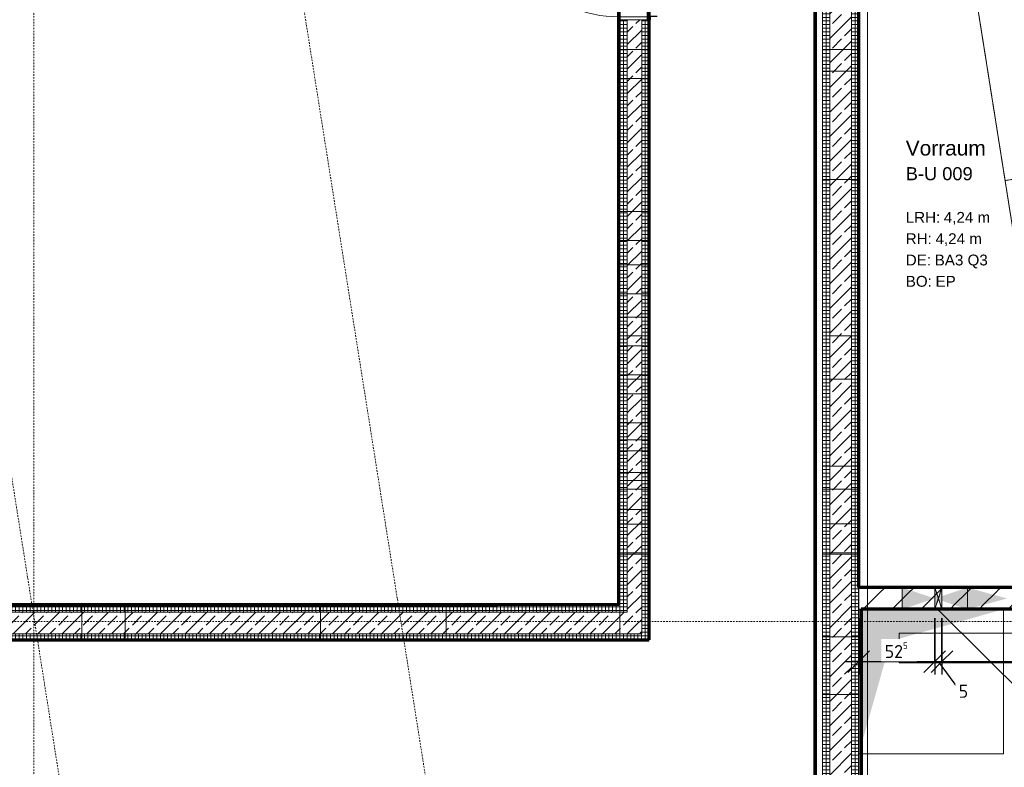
# Model space of a CAD drawing. Header units: millimetres. Extents: x 1523 to 73204, y -91281 to 10268.
# Tile 61 of 120: x 42878 to 49681, y -62458 to -57291. Entities that reach past the tile are written whole.
import ezdxf

# ---------------------------------------------------------------- set-up
doc = ezdxf.new("R2010")
doc.units = ezdxf.units.MM
for name, pattern in [('CAx_nichtHalbton', [20001.0584, 10000, -0.5292, 10000, -0.5292]), ('IMPORT-STRICHPUNKT _7_', [20, 10, -5, 0, -5]), ('IMPORT-VERDECKT _8_', [7.5, 5, -2.5]), ('Verdeckt 2x', [3.572, 2.3813, -1.1907])]:
    doc.linetypes.add(name, pattern=pattern)
for name, color, linetype, lineweight, true_color in [('30 A--Träger _ Dachkonstruktion', 7, 'IMPORT-VERDECKT _8_', 13, 0x656565), ('90 A--Achsraster _1_50_', 7, 'IMPORT-STRICHPUNKT _7_', 13, 0x656565), ('AD', 1, 'Continuous', 13, 0xff0000), ('Neubau_10 A--Wand innen _ Ausbau', 7, 'Continuous', 13, 0x656565), ('Neubau_10 A--Wand innen _tragend_', 7, 'Continuous', 13, 0x656565), ('Neubau_20 A--Bodenplatte', 7, 'Continuous', 13, 0x656565), ('Neubau_20 A--Gründungsbelag', 7, 'Continuous', 13, 0x656565), ('Neubau_30 A--Träger _ Dachkonstruktion', 7, 'IMPORT-VERDECKT _8_', 13, 0x656565), ('Neubau_80 A--Raum', 7, 'Continuous', 13, 0x656565), ('Sockelbeschichtung Sprühnebel', 7, 'Continuous', 13, 0x656565), ('Xref_706_5_--_ÜP_-1_000_16_Übersichtsplan UG_IFC 2025_01_13_dwg', 7, 'Continuous', 13, 0x767676), ('XX', 7, 'Continuous', 18, 0x804040)]:
    doc.layers.add(name, color=color, linetype=linetype, lineweight=lineweight, true_color=true_color)
for name, color, linetype, lineweight in [('AD_Detail', 7, 'Continuous', 13), ('Ax-50_BM-Bem', 7, 'Continuous', 9), ('Ax_BM-Bem', 7, 'Continuous', 9), ('GB_HLS-OBJ', 7, 'Continuous', 18), ('M-EQPM-___-IDEN', 7, 'Continuous', 9)]:
    doc.layers.add(name, color=color, linetype=linetype, lineweight=lineweight)
doc.styles.add('Arial', font='arial.ttf', dxfattribs={"height": 75})
doc.styles.add('Arial_B_1', font='txt', dxfattribs={"height": 103.174603})
doc.styles.add('Arial_B_2', font='txt', dxfattribs={"height": 90.277778})
doc.styles.add('ISOCPEUR_3', font='isocpeur.ttf', dxfattribs={"height": 90})
doc.dimstyles.new('KI_1_8_mm_Isocpeur__cm_m__Aufrundung_auf_5_mm_ELT_Gesamtbemaßung', dxfattribs={"dimscale": 304.8, "dimtxt": 89.638306, "dimasz": 0.492126, "dimexe": 0.295276, "dimexo": 0.0625, "dimgap": 0.049213, "dimtad": 1, "dimdec": 1, "dimlfac": 0.1, "dimrnd": 0.5, "dimdsep": 46, "dimtxsty": 'ISOCPEUR_3', "dimblk1": 'OBLIQUE', "dimblk2": 'OBLIQUE', "dimsah": 1, "dimcen": 0.09, "dimdle": 0.295276, "dimadec": 0, "dimazin": 0, "dimtfac": 1, "dimtdec": 4, "dimtix": 1, "dimtmove": 0, "dimatfit": 3, "dimfxl": 0.984252, "dimfxlon": 1, "dimtvp": 1, "dimtfill": 1, "dimtolj": 1, "dimtzin": 0, "dimlwd": 25, "dimlwe": 25, "dimarcsym": 2})
doc.dimstyles.new('KI_1_8_mm_Isocpeur__cm_m__Aufrundung_auf_5_mm_ELT_Gesamtbemaßung_1', dxfattribs={"dimscale": 304.8, "dimtxt": 89.638306, "dimasz": 0.492126, "dimexe": 0.295276, "dimexo": 0.0625, "dimgap": 0.049213, "dimtad": 1, "dimlfac": 0.001, "dimrnd": 0.005, "dimzin": 0, "dimdsep": 46, "dimtxsty": 'ISOCPEUR_3', "dimblk1": 'OBLIQUE', "dimblk2": 'OBLIQUE', "dimsah": 1, "dimcen": 0.09, "dimdle": 0.295276, "dimadec": 0, "dimazin": 0, "dimtfac": 1, "dimtdec": 4, "dimtix": 1, "dimtmove": 0, "dimatfit": 3, "dimfxl": 0.984252, "dimfxlon": 1, "dimtvp": 1, "dimtfill": 1, "dimtolj": 1, "dimtzin": 0, "dimlwd": 25, "dimlwe": 25, "dimarcsym": 2})
doc.dimstyles.new('KI_1_8_mm_Isocpeur__cm_m__Aufrundung_auf_5_mm_ELT_Gesamtbemaßung_2', dxfattribs={"dimscale": 304.8, "dimtxt": 89.638306, "dimasz": 0.492126, "dimexe": 0.295276, "dimexo": 0.0625, "dimgap": 0.049213, "dimtad": 1, "dimdec": 1, "dimlfac": 0.1, "dimrnd": 0.5, "dimdsep": 46, "dimtxsty": 'ISOCPEUR_3', "dimblk1": 'OBLIQUE', "dimblk2": 'OBLIQUE', "dimsah": 1, "dimcen": 0.09, "dimdle": 0.295276, "dimadec": 0, "dimazin": 0, "dimtfac": 1, "dimtdec": 4, "dimtix": 1, "dimtmove": 1, "dimatfit": 3, "dimfxl": 0.984252, "dimfxlon": 1, "dimtvp": 1, "dimtfill": 1, "dimtolj": 1, "dimtzin": 0, "dimlwd": 25, "dimlwe": 25, "dimarcsym": 2})
pattern_1 = [(176.336, (0, 0), (1.597632, 24.948899), []), (266.336, (0, 0), (-24.948899, 1.597632), [])]
pattern_2 = [(131.336, (0, 0), (90.10192, 79.25683), []), (131.336, (-45.05, -39.63), (90.10192, 79.25683), [90, -30])]
pattern_3 = [(266.336, (0, 0), (-24.948899, 1.597632), []), (356.336, (0, 0), (1.597632, 24.948899), [])]
pattern_4 = [(356.336, (0, 0), (1.597632, 24.948899), []), (86.336, (0, 0), (-24.948899, 1.597632), [])]

# ---------------------------------------------------------------- blocks, each defined once
blk = doc.blocks.new('SuD_WD_TB Allgemein - SuD_WD_TB Allgemein-37078967-SuD_-1UG gesamt Plot  - Blatt 7')
at = {"layer": 'AD', "lineweight": 18, "true_color": 0x008040}
blk.add_hatch(color=116, dxfattribs=at).paths.add_polyline_path([(-150, -25), (0, -25), (-75, 0)])
at = {"layer": 'AD_Detail', "lineweight": 18, "true_color": 0x008040}
blk.add_hatch(color=116, dxfattribs=at).paths.add_polyline_path([(-150, 25), (-75, 0), (0, 25)])
at = {"layer": 'AD', "color": 7}
for p, q in [((-150, -25), (0, 25)), ((-150, 25), (0, -25)), ((-150, -25), (-150, 25)), ((-150, 25), (0, 25)), ((0, 25), (0, -25)), ((0, -25), (-150, -25))]:
    blk.add_line(p, q, dxfattribs=at)
at = {"layer": 'AD_Detail'}
for p, q in [((0, 25), (-150, 25)), ((-150, 25), (-75, 0)), ((-75, 0), (0, 25)), ((-75, 0), (-150, -25)), ((-150, -25), (0, -25)), ((0, -25), (-75, 0))]:
    blk.add_line(p, q, dxfattribs=at)
blk = doc.blocks.new('Xref_706_5_--_ÜP_-1_000_11_Übersichtsplan UG_IFC 2024_09_30_dwg__X265-41959835-SuD_-1UG gesamt Plot  - Blatt 7')
at = {"layer": 'Neubau_10 A--Wand innen _ Ausbau', "color": 9, "true_color": 0xcbcbcb}
for p, q in [((52584.7, -81286.5), (52573.6, -81272.7)), ((52562.6, -81485.3), (52551.6, -81471.5)), ((52540.6, -81684.1), (52529.5, -81670.3)), ((52518.5, -81882.8), (52507.5, -81869)), ((52496.4, -82081.6), (52485.4, -82067.8)), ((52474.4, -82280.4), (52463.3, -82266.6)), ((52452.3, -82479.2), (52441.3, -82465.4)), ((52430.3, -82678), (52419.2, -82664.2)), ((52408.2, -82876.7), (52397.2, -82862.9)), ((52386.2, -83075.5), (52375.1, -83061.7)), ((52364.1, -83274.3), (52353.1, -83260.5)), ((52342, -83473.1), (52331, -83459.3)), ((52320, -83671.9), (52308.9, -83658.1)), ((52297.9, -83870.6), (52286.9, -83856.8)), ((52275.9, -84069.4), (52264.8, -84055.6))]:
    blk.add_line(p, q, dxfattribs=at)
blk = doc.blocks.new('Xref_706_5_--_ÜP_-1_000_11_Übersichtsplan UG_IFC 2024_09_30_dwg__X266-41959836-SuD_-1UG gesamt Plot  - Blatt 7')
at = {"layer": 'Neubau_10 A--Wand innen _ Ausbau', "color": 9, "true_color": 0xcbcbcb}
for p, q in [((52617.8, -81101.5), (52606.8, -81087.8)), ((52573.7, -81499.1), (52562.6, -81485.3)), ((52551.6, -81697.9), (52540.6, -81684.1)), ((52529.5, -81896.6), (52518.5, -81882.8)), ((52507.5, -82095.4), (52496.4, -82081.6)), ((52463.4, -82493), (52452.3, -82479.2)), ((52441.3, -82691.8), (52430.3, -82678)), ((52419.3, -82890.5), (52408.2, -82876.7)), ((52397.2, -83089.3), (52386.2, -83075.5)), ((52353.1, -83486.9), (52342, -83473.1)), ((52331, -83685.7), (52320, -83671.9)), ((52309, -83884.4), (52297.9, -83870.6)), ((52286.9, -84083.2), (52275.9, -84069.4))]:
    blk.add_line(p, q, dxfattribs=at)
at = {"layer": 'Neubau_10 A--Wand innen _ Ausbau', "color": 9, "true_color": 0xcbcbcb, "flags": 128}
for points in [[(52595.7, -81300.3), (52592.4, -81296.2), (52584.7, -81286.5)], [(52485.4, -82294.2), (52482.1, -82290.1), (52474.4, -82280.4)], [(52375.1, -83288.1), (52371.8, -83284), (52364.1, -83274.3)]]:
    blk.add_lwpolyline(points, dxfattribs=at)
blk = doc.blocks.new('Xref_706_5_--_ÜP_-1_000_11_Übersichtsplan UG_IFC 2024_09_30_dwg__X267-41959837-SuD_-1UG gesamt Plot  - Blatt 7')
at = {"layer": 'Neubau_10 A--Wand innen _ Ausbau', "color": 9, "true_color": 0xcbcbcb}
for p, q in [((52750.3, -81040.8), (52739.2, -81027)), ((52728.2, -81239.5), (52717.2, -81225.7)), ((52706.2, -81438.3), (52695.1, -81424.5)), ((52684.1, -81637.1), (52673.1, -81623.3)), ((52662.1, -81835.9), (52651, -81822.1)), ((52640, -82034.7), (52629, -82020.9)), ((52617.9, -82233.4), (52606.9, -82219.6)), ((52595.9, -82432.2), (52584.8, -82418.4)), ((52573.8, -82631), (52562.8, -82617.2)), ((52551.8, -82829.8), (52540.7, -82816)), ((52529.7, -83028.6), (52518.7, -83014.8)), ((52507.7, -83227.3), (52496.6, -83213.5)), ((52485.6, -83426.1), (52474.5, -83412.3)), ((52463.5, -83624.9), (52452.5, -83611.1)), ((52441.5, -83823.7), (52430.4, -83809.9)), ((52419.4, -84022.5), (52408.4, -84008.7)), ((52397.4, -84221.2), (52386.3, -84207.4))]:
    blk.add_line(p, q, dxfattribs=at)
blk = doc.blocks.new('Xref_706_5_--_ÜP_-1_000_11_Übersichtsplan UG_IFC 2024_09_30_dwg__X268-41959838-SuD_-1UG gesamt Plot  - Blatt 7')
at = {"layer": 'Neubau_10 A--Wand innen _ Ausbau', "color": 9, "true_color": 0xcbcbcb}
for p, q in [((52739.2, -81027), (52728.2, -81013.2)), ((52717.2, -81225.7), (52706.1, -81211.9)), ((52695.1, -81424.5), (52684.1, -81410.7)), ((52673.1, -81623.3), (52662, -81609.5)), ((52651, -81822.1), (52640, -81808.3)), ((52629, -82020.9), (52617.9, -82007.1)), ((52606.9, -82219.6), (52595.8, -82205.8)), ((52584.8, -82418.4), (52573.8, -82404.6)), ((52562.8, -82617.2), (52551.7, -82603.4)), ((52540.7, -82816), (52529.7, -82802.2)), ((52518.7, -83014.8), (52507.6, -83001)), ((52496.6, -83213.5), (52485.6, -83199.7)), ((52474.5, -83412.3), (52463.5, -83398.5)), ((52452.5, -83611.1), (52441.4, -83597.3)), ((52430.4, -83809.9), (52419.4, -83796.1)), ((52408.4, -84008.7), (52397.3, -83994.9)), ((52386.3, -84207.4), (52375.3, -84193.6))]:
    blk.add_line(p, q, dxfattribs=at)
blk = doc.blocks.new('Xref_706_5_--_ÜP_-1_000_11_Übersichtsplan UG_IFC 2024_09_30_dwg__X270-41959840-SuD_-1UG gesamt Plot  - Blatt 7')
at = {"layer": 'Neubau_10 A--Wand innen _ Ausbau', "color": 9, "true_color": 0xcbcbcb}
for p, q in [((52706.1, -81211.9), (52617.8, -81101.5)), ((52684.1, -81410.7), (52595.7, -81300.3)), ((52662, -81609.5), (52573.7, -81499.1)), ((52640, -81808.3), (52551.6, -81697.9)), ((52617.9, -82007.1), (52529.5, -81896.6)), ((52595.8, -82205.8), (52507.5, -82095.4)), ((52573.8, -82404.6), (52485.4, -82294.2)), ((52551.7, -82603.4), (52463.4, -82493)), ((52529.7, -82802.2), (52441.3, -82691.8)), ((52507.6, -83001), (52419.3, -82890.5)), ((52485.6, -83199.7), (52397.2, -83089.3)), ((52463.5, -83398.5), (52375.1, -83288.1)), ((52441.4, -83597.3), (52353.1, -83486.9)), ((52419.4, -83796.1), (52331, -83685.7)), ((52397.3, -83994.9), (52309, -83884.4)), ((52375.3, -84193.6), (52286.9, -84083.2))]:
    blk.add_line(p, q, dxfattribs=at)
blk = doc.blocks.new('Xref_706_5_--_ÜP_-1_000_11_Übersichtsplan UG_IFC 2024_09_30_dwg_Tür Ol 1-Fl 27_13-41959922-SuD_-1UG gesamt Plot  - Blatt 7')
at = {"layer": 'Neubau_10 A--Wand innen _tragend_', "color": 9, "true_color": 0xcbcbcb}
blk.add_line((422.5, 10), (422.5, 855), dxfattribs=at)
at = {"layer": 'Neubau_10 A--Wand innen _tragend_', "color": 9, "true_color": 0xcbcbcb, "flags": 128}
for points in [[(-442.5, -210), (-422.5, -210), (-422.5, 10), (-442.5, 10)], [(-442.5, -200), (-442.5, -150), (-442.5, -50), (-442.5, 0), (-442.5, -50), (-442.5, -150)], [(442.5, -210), (422.5, -210), (422.5, 10), (442.5, 10)], [(442.5, -200), (442.5, -150), (442.5, -50), (442.5, 0), (442.5, -50), (442.5, -150)]]:
    blk.add_lwpolyline(points, close=True, dxfattribs=at)
at = {"layer": 'Neubau_10 A--Wand innen _tragend_', "color": 9, "true_color": 0xcbcbcb}
blk.add_arc((422.5, 10), 845, 90, 180, dxfattribs=at)
blk = doc.blocks.new('Xref_706_5_--_ÜP_-1_000_11_Übersichtsplan UG_IFC 2024_09_30_dwg_Standard-Rastermarker_2-41960555-SuD_-1UG gesamt Plot  - Blatt 7')
at = {"layer": '90 A--Achsraster _1_50_', "color": 9, "true_color": 0xcbcbcb}
blk.add_line((0, 0), (40099.1, 0), dxfattribs=at)
blk = doc.blocks.new('Xref_706_5_--_ÜP_-1_000_11_Übersichtsplan UG_IFC 2024_09_30_dwg_Standard-Rastermarker_6-41960559-SuD_-1UG gesamt Plot  - Blatt 7')
at = {"layer": '90 A--Achsraster _1_50_', "color": 9, "true_color": 0xcbcbcb, "flags": 128}
blk.add_lwpolyline([(0, 0), (750, 0), (31250, 0), (32000, 0)], dxfattribs=at)
blk = doc.blocks.new('Xref_706_5_--_ÜP_-1_000_16_Übersichtsplan UG_IFC 2025_01_13_dwg-35469238-SuD_-1UG gesamt Plot  - Blatt 7')
at = {"layer": 'Neubau_10 A--Wand innen _ Ausbau', "true_color": 0xededed}
for points in [[(56307.2, -80972.3), (56249.9, -80693.1), (56157.5, -80962.7), (56307.1, -80972.3)], [(56278.4, -81421.2), (56217.8, -81192.3), (56128.7, -81411.6)]]:
    blk.add_hatch(color=7, dxfattribs=at).paths.add_polyline_path(points)
h = blk.add_hatch(color=7, dxfattribs=at)
h.paths.add_polyline_path([(56307.1, -80972.3), (56157.5, -80962.7), (56204.6, -81141.3), (56237.6, -81143.4)])
h.paths.add_polyline_path([(56219.5, -81167.3), (56210.5, -81163.7), (56212, -81169.3)])
h.paths.add_polyline_path([(56228.9, -81164.9), (56219.5, -81167.3), (56226.7, -81170.3), (56227.7, -81167.9)])
at = {"layer": 'Neubau_10 A--Wand innen _tragend_', "true_color": 0xcbcbcb}
h = blk.add_hatch(dxfattribs=at)
h.set_pattern_fill('FP_10', color=9, style=0, pattern_type=2)
h.set_pattern_definition(pattern_1)
h.paths.add_polyline_path([(59020.7, -81897.8), (58970.8, -81894.6), (58977.6, -81945.1), (59007.5, -81947)])
h.paths.add_polyline_path([(61358.8, -82047.5), (59020.7, -81897.8), (59017.5, -81947.7), (61355.6, -82097.4)])
h.paths.add_polyline_path([(58967.6, -81944.5), (58970.8, -81894.6), (51239, -81399.5), (51243.7, -81449.9), (58850.8, -81937)])
h = blk.add_hatch(dxfattribs=at)
h.set_pattern_fill('FP_4', color=9, style=0, pattern_type=2)
h.set_pattern_definition(pattern_2)
h.paths.add_polyline_path([(61355.6, -82097.4), (59017.5, -81947.7), (59007.9, -82097.4), (61346, -82247.1), (61347.4, -82225.5)])
h.paths.add_polyline_path([(58987.8, -82020.9), (59007.5, -81947), (58977.6, -81945.1)])
h.paths.add_polyline_path([(58997.9, -82096.7), (58987.8, -82020.9), (58968, -82094.8), (58983, -82095.8)])
h.paths.add_polyline_path([(58967.6, -81944.5), (51243.7, -81449.9), (51257.8, -81601.1), (58958, -82094.2)])
h = blk.add_hatch(dxfattribs=at)
h.set_pattern_fill('FP_10', color=9, style=0, pattern_type=2)
h.set_pattern_definition(pattern_1)
h.paths.add_polyline_path([(59004.7, -82147.3), (58997.9, -82096.7), (58968, -82094.8), (58954.8, -82144.1), (58979.8, -82145.7)])
h.paths.add_polyline_path([(61346, -82247.1), (59007.9, -82097.4), (59004.7, -82147.3), (61342.8, -82297)])
h.paths.add_polyline_path([(58954.8, -82144.1), (58958, -82094.2), (51257.8, -81601.1), (51262.5, -81651.5), (58838, -82136.6)])
h = blk.add_hatch(dxfattribs=at)
h.set_pattern_fill('FP_7', color=9, style=0, pattern_type=2)
h.set_pattern_definition(pattern_4)
h.paths.add_polyline_path([(56336.2, -83178.8), (52099.9, -82907.6), (52096.7, -82957.5), (56320.5, -83227.9), (56333.7, -83218.8)])
h = blk.add_hatch(dxfattribs=at)
h.set_pattern_fill('FP_4', color=9, style=0, pattern_type=2)
h.set_pattern_definition(pattern_2)
h.paths.add_polyline_path([(56176.9, -83319), (56183.3, -83219.2), (52096.7, -82957.5), (52090.3, -83057.3), (56127, -83315.8)])
h = blk.add_hatch(dxfattribs=at)
h.set_pattern_fill('FP_7', color=9, style=0, pattern_type=2)
h.set_pattern_definition(pattern_4)
h.paths.add_polyline_path([(56123.8, -83365.7), (56127, -83315.8), (52090.3, -83057.3), (52087.1, -83107.2), (55774.4, -83343.3)])
h = blk.add_hatch(dxfattribs=at)
h.set_pattern_fill('FP_7', color=9, style=0, pattern_type=2)
h.set_pattern_definition(pattern_4)
h.paths.add_polyline_path([(56383.6, -83222), (56386.1, -83182), (56333.7, -83218.8), (56333, -83228.7), (56382.9, -83231.9)])
h = blk.add_hatch(dxfattribs=at)
h.set_pattern_fill('FP_7', color=9, style=0, pattern_type=2)
h.set_pattern_definition(pattern_4)
h.paths.add_polyline_path([(56386.1, -83182), (56336.2, -83178.8), (56333.7, -83218.8)])
h = blk.add_hatch(dxfattribs=at)
h.set_pattern_fill('FP_11', color=9, style=0, pattern_type=2)
h.set_pattern_definition(pattern_3)
h.paths.add_polyline_path([(55993.1, -89319.5), (56382.9, -83231.9), (56333, -83228.7), (55943.2, -89316.3)])
h = blk.add_hatch(dxfattribs=at)
h.set_pattern_fill('FP_4', color=9, style=0, pattern_type=2)
h.set_pattern_definition(pattern_2)
h.paths.add_polyline_path([(56320.5, -83227.9), (56183.3, -83219.2), (56176.9, -83319), (56189.4, -83319.8)])
h = blk.add_hatch(dxfattribs=at)
h.set_pattern_fill('FP_4', color=9, style=0, pattern_type=2)
h.set_pattern_definition(pattern_2)
h.paths.add_polyline_path([(56333, -83228.7), (56320.5, -83227.9), (56189.4, -83319.8), (56326.6, -83328.5)])
h = blk.add_hatch(dxfattribs=at)
h.set_pattern_fill('FP_7', color=9, style=0, pattern_type=2)
h.set_pattern_definition(pattern_4)
h.paths.add_polyline_path([(56333, -83228.7), (56333.7, -83218.8), (56320.5, -83227.9), (56327.8, -83228.4)])
h = blk.add_hatch(dxfattribs=at)
h.set_pattern_fill('FP_4', color=9, style=0, pattern_type=2)
h.set_pattern_definition(pattern_2)
h.paths.add_polyline_path([(56262.1, -84336.5), (56326.6, -83328.5), (56189.4, -83319.8), (56176.3, -83328.9), (55793.5, -89306.7), (55943.2, -89316.3), (56246.8, -84576)])
h = blk.add_hatch(dxfattribs=at)
h.set_pattern_fill('FP_7', color=9, style=0, pattern_type=2)
h.set_pattern_definition(pattern_4)
h.paths.add_polyline_path([(56176.3, -83328.9), (56176.7, -83318.9), (56127, -83315.8), (56123.8, -83365.7)])
h = blk.add_hatch(dxfattribs=at)
h.set_pattern_fill('FP_7', color=9, style=0, pattern_type=2)
h.set_pattern_definition(pattern_4)
h.paths.add_polyline_path([(56173.7, -83368.9), (56176.3, -83328.9), (56123.8, -83365.7)])
h = blk.add_hatch(dxfattribs=at)
h.set_pattern_fill('FP_11', color=9, style=0, pattern_type=2)
h.set_pattern_definition(pattern_3)
h.paths.add_polyline_path([(56112.4, -84326.9), (56173.7, -83368.9), (56123.8, -83365.7), (55743.6, -89303.5), (55793.5, -89306.7), (56097.1, -84566.4)])
at = {"layer": 'Neubau_20 A--Bodenplatte', "true_color": 0xededed}
blk.add_hatch(color=7, dxfattribs=at).paths.add_polyline_path([(57257.2, -81784.8), (56492.8, -81515.5), (56323.1, -80723), (56259.2, -81720.9), (56847.5, -81758.6)])
at = {"color": 7, "lineweight": 13, "true_color": 0xefefef, "flags": 128}
blk.add_lwpolyline([(56645.3, -81466.4), (56697.8, -80647.1), (56494.7, -80634.1), (56442.2, -81453.4)], close=True, dxfattribs=at)
at = {"layer": '30 A--Träger _ Dachkonstruktion', "color": 9, "true_color": 0xcbcbcb, "flags": 128}
blk.add_lwpolyline([(45435.4, -86285.3), (45770.7, -81049.4), (61358.8, -82047.5), (61342.8, -82297), (46004.2, -81314.8), (45045.7, -96284.2), (57550.1, -97084.8)], dxfattribs=at)
at = {"layer": '90 A--Achsraster _1_50_', "color": 9, "true_color": 0xcbcbcb}
for p, q in [((64483.7, -84104.3), (41823.1, -86221)), ((64715.4, -86593.6), (41661.4, -88747))]:
    blk.add_line(p, q, dxfattribs=at)
at = {"layer": 'Neubau_10 A--Wand innen _ Ausbau', "color": 9, "true_color": 0xcbcbcb}
blk.add_line((56259.2, -81720.9), (56278.4, -81421.2), dxfattribs=at)
at = {"layer": 'Neubau_10 A--Wand innen _ Ausbau', "color": 9, "true_color": 0xcbcbcb, "flags": 128}
for points in [[(56296, -81147.2), (56283.5, -81146.4), (56271, -81145.6), (56171.2, -81139.2), (56158.7, -81138.4), (56146.3, -81137.6), (56157.5, -80962.7), (56169.9, -80963.5), (56182.4, -80964.3), (56282.2, -80970.7), (56294.7, -80971.5), (56307.2, -80972.3), (56342.3, -80423.4), (56404.9, -79445.6)], [(56342.3, -80423.4), (56329.8, -80422.6), (56317.4, -80421.8), (56217.6, -80415.4), (56205.1, -80414.6), (56192.6, -80413.8), (56157.5, -80962.7), (56128.7, -81411.6), (56141.2, -81412.4), (56153.7, -81413.2), (56253.5, -81419.6), (56265.9, -81420.4), (56278.4, -81421.2), (56307.2, -80972.3)], [(56307.2, -80972.1), (56294.7, -80971.3), (56282.2, -80970.5), (56182.4, -80964.1), (56169.9, -80963.3), (56157.5, -80962.5)], [(56109.5, -81711.4), (56143.1, -81187.5), (56155.5, -81188.3), (56168, -81189.1), (56267.8, -81195.5), (56280.3, -81196.3), (56292.8, -81197.1)]]:
    blk.add_lwpolyline(points, dxfattribs=at)
at = {"layer": 'Neubau_10 A--Wand innen _tragend_', "color": 9, "true_color": 0xcbcbcb}
for p, q in [((55430.8, -81667.9), (55271.3, -81657.7)), ((56109.5, -81711.4), (55879.8, -81696.7)), ((54656.5, -81868.8), (55414.8, -81917.4)), ((55654.4, -81932.7), (55854, -81945.5)), ((55863.9, -81946.1), (56432.4, -81982.5)), ((54549.4, -83064.4), (54350.4, -83051.7)), ((52291.6, -83120.3), (53409.7, -83191.9)), ((54985.7, -83292.8), (55061.4, -83297.6)), ((56047.2, -84563.2), (55991.6, -85431))]:
    blk.add_line(p, q, dxfattribs=at)
at = {"layer": 'Neubau_10 A--Wand innen _tragend_', "color": 9, "true_color": 0xcbcbcb, "flags": 128}
for points in [[(61355.6, -82097.4), (45817.4, -81102.4), (45405.9, -87529.3)], [(61346, -82247.1), (45957.5, -81261.7), (45555.6, -87538.9)], [(51299.3, -81403.4), (51296.1, -81453.3), (51286.5, -81602.9), (51283.3, -81652.8), (52381.1, -81723.1), (51262.5, -81651.5), (51239, -81399.5), (51299.3, -81403.4), (52397.1, -81473.7), (52393.9, -81523.6), (52384.3, -81673.2), (52381.1, -81723.1), (52530.8, -81732.7)], [(53279.2, -81780.6), (52530.8, -81732.7), (52534, -81682.8), (52543.6, -81533.1), (52546.8, -81483.2), (52397.1, -81473.7)], [(54357.1, -81849.7), (53279.2, -81780.6), (53282.4, -81730.7), (53292, -81581.1), (53295.2, -81531.2), (52546.8, -81483.2)], [(54672.5, -81619.3), (54669.3, -81669.2), (54659.7, -81818.9), (54656.5, -81868.8), (54357.1, -81849.7), (54360.3, -81799.8), (54369.9, -81650.1), (54373.1, -81600.2), (53295.2, -81531.2)], [(54373.1, -81600.2), (54672.5, -81619.3), (54669.3, -81669.2), (54659.7, -81818.9), (54656.5, -81868.8), (55255.3, -81907.2), (55258.5, -81857.3), (55268.1, -81707.6), (55271.3, -81657.7), (54672.5, -81619.3)], [(55670.3, -81683.2), (55869.9, -81696), (55866.7, -81745.9), (55857.1, -81895.6), (55854, -81945.5), (55863.9, -81946.1), (55867.1, -81896.2), (55876.6, -81746.6), (55879.8, -81696.7), (55869.9, -81696)], [(56831.5, -82008.1), (56834.7, -81958.2), (56844.3, -81808.5), (56847.5, -81758.6), (56448.3, -81733.1), (56259.2, -81720.9)], [(56448.3, -81733.1), (56445.1, -81783), (56435.6, -81932.6), (56432.4, -81982.5), (56831.5, -82008.1), (58049.5, -82086.1)], [(56847.5, -81758.6), (58065.5, -81836.6), (58062.3, -81886.5), (58052.7, -82036.2), (58049.5, -82086.1), (58249.1, -82098.9)], [(52099.9, -82907.6), (52087.1, -83107.2), (52291.6, -83120.3), (52294.8, -83070.4), (52301.2, -82970.6), (52304.4, -82920.7), (52099.9, -82907.6)], [(52305, -82920.7), (52301.8, -82970.6), (52295.4, -83070.4), (52292.2, -83120.3), (52491.8, -83133.1), (52495, -83083.2), (52501.4, -82983.4), (52504.5, -82933.5), (52305, -82920.7), (52304.4, -82920.7)], [(52096.7, -82957.5), (56183.3, -83219.2), (56333, -83228.7), (55617.3, -94405.9), (45208.7, -93739.4), (45218.2, -93589.7), (55477.2, -94246.6), (56176.9, -83319), (52090.3, -83057.3)], [(52504.5, -82933.5), (53422.5, -82992.3), (53419.3, -83042.2), (53412.9, -83142), (53409.7, -83191.9), (53609.3, -83204.7)], [(53779.1, -83215.5), (53609.3, -83204.7), (53612.5, -83154.8), (53618.9, -83055), (53622.1, -83005.1), (53422.5, -82992.3)], [(53978.7, -83228.3), (53981.9, -83178.4), (53988.3, -83078.6), (53991.4, -83028.7), (53791.9, -83015.9), (53622.1, -83005.1)], [(53791.9, -83015.9), (53788.7, -83065.8), (53782.3, -83165.6), (53779.1, -83215.5), (53978.7, -83228.3), (54138.1, -83238.5)], [(53991.4, -83028.7), (54150.9, -83038.9), (54350.4, -83051.7), (54347.3, -83101.6), (54340.9, -83201.4), (54337.7, -83251.3), (54536.6, -83264)], [(54150.9, -83038.9), (54147.7, -83088.8), (54141.3, -83188.6), (54138.1, -83238.5), (54337.7, -83251.3)], [(54280.5, -83047.2), (54277.3, -83097.1), (54270.9, -83196.9), (54267.7, -83246.8)], [(54867.1, -83285.2), (54667.5, -83272.4), (54670.7, -83222.5), (54677.1, -83122.7), (54680.2, -83072.8), (54549.4, -83064.4), (54546.2, -83114.3), (54539.8, -83214.1), (54536.6, -83264), (54667.5, -83272.4)], [(54567.1, -83266), (54570.3, -83216.1), (54576.6, -83116.3), (54579.8, -83066.4)], [(54680.2, -83072.8), (54879.8, -83085.6), (54876.6, -83135.5), (54870.3, -83235.3), (54867.1, -83285.2), (54985.7, -83292.8), (54988.9, -83242.9), (54995.3, -83143.1), (54998.5, -83093.2), (54879.8, -83085.6)], [(55266.4, -83310.8), (55211.1, -83307.2), (55214.3, -83257.3), (55220.7, -83157.5), (55223.9, -83107.6), (55074.2, -83098), (54998.5, -83093.2)], [(55074.2, -83098), (55071, -83147.9), (55064.6, -83247.7), (55061.4, -83297.6), (55211.1, -83307.2)], [(55223.9, -83107.6), (55279.2, -83111.2), (55276, -83161.1), (55269.6, -83260.9), (55266.4, -83310.8), (55466, -83323.5)], [(55279.2, -83111.2), (55478.8, -83123.9), (55475.6, -83173.8), (55469.2, -83273.6), (55466, -83323.5), (55565.9, -83329.9)], [(55338.1, -83114.9), (55334.9, -83164.8), (55328.5, -83264.6), (55325.3, -83314.5)], [(55765.5, -83342.7), (55565.9, -83329.9), (55569.1, -83280), (55575.5, -83180.2), (55578.7, -83130.3), (55478.8, -83123.9)], [(55578.7, -83130.3), (55778.3, -83143.1), (55775.1, -83193), (55768.7, -83292.8), (55765.5, -83342.7), (55774.4, -83343.3), (55777.6, -83293.4), (55784, -83193.6), (55787.2, -83143.7), (55778.3, -83143.1)], [(55787.2, -83143.7), (56386.1, -83182), (56382.9, -83231.9), (56373.3, -83381.6), (56296.7, -84579.2), (56246.8, -84576), (56097.1, -84566.4), (56047.2, -84563.2), (56123.8, -83365.7)], [(56373.3, -83381.6), (56323.4, -83378.4), (56173.7, -83368.9), (56123.8, -83365.7), (55774.4, -83343.3)], [(55905.3, -86778.2), (55955.2, -86781.4), (56104.9, -86791), (56154.8, -86794.2), (56241.1, -85446.9), (56296.7, -84579.2)], [(56241.1, -85446.9), (56191.2, -85443.7), (56041.5, -85434.2), (55991.6, -85431), (55905.3, -86778.2), (55886.2, -87077.6)], [(56154.8, -86794.2), (56135.7, -87093.6), (56085.8, -87090.4), (55936.1, -87080.8), (55886.2, -87077.6), (55846.5, -87696.3), (55743.6, -89303.5), (55793.5, -89306.7)], [(55846.5, -87696.3), (55896.4, -87699.5), (56046.1, -87709.1), (56096, -87712.3), (56135.7, -87093.6)]]:
    blk.add_lwpolyline(points, dxfattribs=at)
blk.add_lwpolyline([(55657.6, -81882.8), (55667.1, -81733.1), (55670.3, -81683.2), (55430.8, -81667.9), (55427.6, -81717.8), (55418, -81867.5), (55414.8, -81917.4), (55654.4, -81932.7)], close=True, dxfattribs=at)
at = {"layer": 'Neubau_20 A--Bodenplatte', "color": 9, "true_color": 0xcbcbcb, "flags": 128}
blk.add_lwpolyline([(56259.2, -81720.9), (57257.2, -81784.8), (57257.2, -81784), (57312.1, -80926.9), (57321.1, -80786.9), (56323.1, -80723), (56314.2, -80863), (56259.3, -81720.1)], close=True, dxfattribs=at)
at = {"layer": 'Neubau_20 A--Gründungsbelag', "color": 9, "true_color": 0xcbcbcb, "flags": 128}
for points in [[(50941.9, -78219), (51239, -81399.5), (56109.5, -81711.4), (56311.1, -78562.8)], [(56636.5, -75828), (56323.1, -80723), (57321.1, -80786.9), (57257.2, -81784.8), (61358.8, -82047.5), (61736.1, -76154.5)], [(76508.6, -83318.2), (61339.7, -82346.9), (61342.9, -82297), (50145.7, -81580), (50069, -82777.6), (56386.1, -83182), (55903.7, -90716.6), (58702.9, -90895.9), (58687, -91145.3), (57933.5, -91097.1), (57909.2, -91476.3), (57759.5, -91466.7), (57680.3, -92704.2), (57830, -92713.8), (57702.5, -94704.7), (57453, -94688.7), (57540.2, -93326.5), (55743.9, -93211.5), (55664, -94459), (45205.5, -93789.3), (45189.8, -94033.8), (44940.3, -94017.8), (44811.9, -96023.7)]]:
    blk.add_lwpolyline(points, dxfattribs=at)
blk.add_lwpolyline([(55430.5, -94193.5), (56123.8, -83365.7), (50056.3, -82977.1), (49362.9, -93805)], close=True, dxfattribs=at)
at = {"layer": 'Neubau_30 A--Träger _ Dachkonstruktion', "color": 9, "true_color": 0xcbcbcb, "flags": 128}
blk.add_lwpolyline([(54122.2, -79849.5), (53360.7, -79920.7), (53311, -79925.3), (53366.8, -80522.7), (49510.7, -80882.9), (49518.1, -80962.5), (48323.3, -81074.1), (48315.9, -80994.5), (48260.1, -80397.1), (49454.9, -80285.5), (53311, -79925.3)], dxfattribs=at)
at = {"layer": 'Sockelbeschichtung Sprühnebel', "color": 9, "true_color": 0xcbcbcb, "flags": 128}
blk.add_lwpolyline([(48858.9, -59250.7), (49704.3, -68302.4), (49558.7, -68315.5), (50764.2, -81309), (45714.7, -80985.6), (44313.5, -101380.7), (44793.2, -101480), (46060.3, -81378.5), (50740.5, -81678.2), (51335.7, -81716.3), (61398.8, -82360.7), (61422.5, -81991.4), (51293.6, -81342.9)], dxfattribs=at)
for name, p, rotation in [('Xref_706_5_--_ÜP_-1_000_11_Übersichtsplan UG_IFC 2024_09_30_dwg__X268-41959838-SuD_-1UG gesamt Plot  - Blatt 7', (0, 0), 2.668141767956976), ('Xref_706_5_--_ÜP_-1_000_11_Übersichtsplan UG_IFC 2024_09_30_dwg__X267-41959837-SuD_-1UG gesamt Plot  - Blatt 7', (0, 0), 2.668141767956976), ('Xref_706_5_--_ÜP_-1_000_11_Übersichtsplan UG_IFC 2024_09_30_dwg__X266-41959836-SuD_-1UG gesamt Plot  - Blatt 7', (0, 0), 2.668141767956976), ('Xref_706_5_--_ÜP_-1_000_11_Übersichtsplan UG_IFC 2024_09_30_dwg__X270-41959840-SuD_-1UG gesamt Plot  - Blatt 7', (0, 0), 2.668141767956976), ('Xref_706_5_--_ÜP_-1_000_11_Übersichtsplan UG_IFC 2024_09_30_dwg__X265-41959835-SuD_-1UG gesamt Plot  - Blatt 7', (0, 0), 2.668141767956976), ('Xref_706_5_--_ÜP_-1_000_11_Übersichtsplan UG_IFC 2024_09_30_dwg_Standard-Rastermarker_6-41960559-SuD_-1UG gesamt Plot  - Blatt 7', (54466, -111056.4), 86.33628353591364), ('Xref_706_5_--_ÜP_-1_000_11_Übersichtsplan UG_IFC 2024_09_30_dwg_Standard-Rastermarker_2-41960555-SuD_-1UG gesamt Plot  - Blatt 7', (82170.2, -83630.6), 176.3362835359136), ('Xref_706_5_--_ÜP_-1_000_11_Übersichtsplan UG_IFC 2024_09_30_dwg_Tür Ol 1-Fl 27_13-41959922-SuD_-1UG gesamt Plot  - Blatt 7', (51645.5, -83078.9), 176.3362835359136), ('Xref_706_5_--_ÜP_-1_000_11_Übersichtsplan UG_IFC 2024_09_30_dwg_Standard-Rastermarker_2-41960555-SuD_-1UG gesamt Plot  - Blatt 7', (81821.9, -89069.4), 176.3362835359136)]:
    blk.add_blockref(name, p, dxfattribs=dict(rotation=rotation))
at = {"layer": 'Neubau_10 A--Wand innen _tragend_', "insert": (52108, -82924.2), "char_height": 75, "width": 465.533, "attachment_point": 1, "rotation": 176.33628, "line_spacing_factor": 0.941778, "style": 'Arial'}
blk.add_mtext('T 30-RS', dxfattribs=at)
at = {"layer": 'Neubau_80 A--Raum', "attachment_point": 1, "rotation": 86.33628, "line_spacing_factor": 0.941778}
for s, insert, char_height, width, style in [('Vorraum', (53047.2, -81190.2), 103.17, 689.259, 'Arial_B_1'), ('4,24 m', (53556.2, -80959.3), 75, 382.894, 'Arial'), ('4,24 m', (53699.6, -81025.8), 75, 382.894, 'Arial'), ('BA3 Q3', (53846.3, -81040.9), 75, 438.905, 'Arial'), ('B-U 009', (53230.5, -81201.9), 90.28, 546.326, 'Arial_B_2'), ('EP', (53993.7, -81044.6), 75, 167.114, 'Arial'), ('LRH:', (53539.4, -81221.7), 75, 284.645, 'Arial'), ('RH:', (53686.5, -81231.1), 75, 214.861, 'Arial'), ('DE:', (53833.5, -81240.5), 75, 208.434, 'Arial'), ('BO:', (53980.5, -81249.9), 75, 215.779, 'Arial')]:
    blk.add_mtext(s, dxfattribs=dict(at, insert=insert, char_height=char_height, width=width, style=style))
blk = doc.blocks.new('DIMBLOCK55-SuD_-1UG gesamt Plot  - Blatt 7')
at = {"layer": 'Ax-50_BM-Bem', "lineweight": 25}
for p, q in [((49639.7, -56182.2), (49553.5, -56120.3)), ((49625.1, -56093.3), (50011.2, -58442.8)), ((49343.7, -56230.8), (49728.5, -56167.6)), ((49639.7, -56182.2), (49343.7, -56230.8)), ((49639.7, -56182.2), (49725.9, -56244)), ((49996.6, -58354), (49910.4, -58292.1)), ((50292.6, -58305.3), (49907.8, -58368.6)), ((49996.6, -58354), (50292.6, -58305.3)), ((49996.6, -58354), (50082.8, -58415.8))]:
    blk.add_line(p, q, dxfattribs=at)
at = {"layer": 'Ax-50_BM-Bem', "color": 0, "lineweight": 25, "insert": (49931.2, -57138.2), "char_height": 90, "width": 263.531, "attachment_point": 1, "rotation": 279.33186, "line_spacing_factor": 1.149209, "style": 'ISOCPEUR_3', "bg_fill": 3, "box_fill_scale": 1.25, "bg_fill_color": 256, "bg_fill_true_color": 13158600, "bg_fill_transparency": 0}
blk.add_mtext('2,20', dxfattribs=at)
blk = doc.blocks.new('_Oblique')
at = {"color": 0, "linetype": 'ByBlock', "lineweight": -2}
blk.add_line((-0.5, -0.5), (0.5, 0.5), dxfattribs=at)
blk = doc.blocks.new('DIMBLOCK56-SuD_-1UG gesamt Plot  - Blatt 7')
at = {"layer": 'Ax-50_BM-Bem', "lineweight": 25}
for p, q in [((48675.8, -61427.7), (48675.8, -61817.7)), ((48675.8, -61727.7), (48675.8, -61427.7)), ((49200.7, -61427.7), (49200.7, -61817.7)), ((49200.7, -61727.7), (49200.7, -61427.7)), ((48675.8, -61727.7), (48750.8, -61652.7)), ((49200.7, -61727.7), (49275.7, -61652.7)), ((48585.8, -61727.7), (49200.7, -61727.7)), ((48675.8, -61727.7), (48600.8, -61802.7)), ((49200.7, -61727.7), (49125.7, -61802.7))]:
    blk.add_line(p, q, dxfattribs=at)
at = {"layer": 'Ax-50_BM-Bem', "color": 0, "lineweight": 25, "insert": (48854.4, -61595.2), "char_height": 90, "width": 201.144, "attachment_point": 1, "line_spacing_factor": 1.149209, "style": 'ISOCPEUR_3', "bg_fill": 3, "box_fill_scale": 1.25, "bg_fill_color": 256, "bg_fill_true_color": 13158600, "bg_fill_transparency": 0}
blk.add_mtext('52\\A2\\H0.5x;\\S5^  ;\\H2x;', dxfattribs=at)
blk = doc.blocks.new('DIMBLOCK57-SuD_-1UG gesamt Plot  - Blatt 7')
at = {"layer": 'Ax-50_BM-Bem', "lineweight": 25}
for p, q in [((49200.7, -61427.7), (49200.7, -61817.7)), ((49200.7, -61727.7), (49200.7, -61427.7)), ((49250.7, -61427.7), (49250.7, -61817.7)), ((49250.7, -61727.7), (49250.7, -61427.7)), ((49200.7, -61727.7), (49275.7, -61652.7)), ((49250.7, -61727.7), (49325.7, -61652.7)), ((49200.7, -61727.7), (49125.7, -61802.7)), ((49250.7, -61727.7), (49175.7, -61802.7)), ((49200.7, -61727.7), (49250.7, -61727.7)), ((49366, -61919.2), (49225.7, -61727.7)), ((49366, -61919.2), (49366, -61919.2))]:
    blk.add_line(p, q, dxfattribs=at)
at = {"layer": 'Ax-50_BM-Bem', "color": 0, "lineweight": 25, "insert": (49366, -61887.8), "char_height": 90, "width": 75.295, "attachment_point": 1, "line_spacing_factor": 1.149209, "style": 'ISOCPEUR_3', "bg_fill": 3, "box_fill_scale": 1.25, "bg_fill_color": 256, "bg_fill_true_color": 13158600, "bg_fill_transparency": 0}
blk.add_mtext('5', dxfattribs=at)
blk = doc.blocks.new('DIMBLOCK58-SuD_-1UG gesamt Plot  - Blatt 7')
at = {"layer": 'Ax-50_BM-Bem', "lineweight": 25}
for p, q in [((49250.7, -61427.7), (49250.7, -61817.7)), ((49250.7, -61727.7), (49250.7, -61427.7)), ((50982.4, -61427.7), (50982.4, -61817.7)), ((50982.4, -61727.7), (50982.4, -61427.7)), ((49250.7, -61727.7), (49325.7, -61652.7)), ((50982.4, -61727.7), (51057.4, -61652.7)), ((49250.7, -61727.7), (49175.7, -61802.7)), ((49250.7, -61727.7), (51072.4, -61727.7)), ((50982.4, -61727.7), (50907.4, -61802.7))]:
    blk.add_line(p, q, dxfattribs=at)
at = {"layer": 'Ax-50_BM-Bem', "color": 0, "lineweight": 25, "insert": (50015.7, -61595.2), "char_height": 90, "width": 242.019, "attachment_point": 1, "line_spacing_factor": 1.149209, "style": 'ISOCPEUR_3', "bg_fill": 3, "box_fill_scale": 1.25, "bg_fill_color": 256, "bg_fill_true_color": 13158600, "bg_fill_transparency": 0}
blk.add_mtext('1,73', dxfattribs=at)

msp = doc.modelspace()

# ---------------------------------------------------------------- linework, layer by layer
at = {"layer": 'M-EQPM-___-IDEN'}
msp.add_line((49225.724, -61371.717), (50082.871, -62224.05), dxfattribs=at)
at = {"layer": 'XX', "color": 7, "linetype": 'CAx_nichtHalbton', "lineweight": 70, "true_color": 0xffffff}
for p, q in [((47018.167, -61331.986), (47018.167, -55251.986)), ((47225.786, -55256.939), (47225.786, -61576.939)), ((48375.786, -81662.395), (48375.786, -55256.299)), ((48675.786, -61216.236), (48675.786, -56335.967)), ((51830.786, -61216.236), (48675.786, -61216.236)), ((36178.168, -61336.236), (47018.167, -61331.986)), ((48693.286, -61366.236), (48693.286, -66476.236)), ((54393.286, -61366.236), (48693.286, -61366.236)), ((47225.786, -61576.939), (41075.784, -61579.35))]:
    msp.add_line(p, q, dxfattribs=at)
at = {"layer": 'XX', "color": 9, "linetype": 'Verdeckt 2x', "true_color": 0xc0c0c0}
for p, q in [((47225.786, -61586.236), (47225.786, -55256.236)), ((48425.786, -55256.236), (48425.786, -66476.295)), ((49342.715, -56230.96), (49774.474, -58956.98)), ((48675.786, -61366.439), (48675.786, -63886.439)), ((48675.786, -61366.439), (49070.786, -61366.439)), ((41075.784, -61586.236), (47225.786, -61586.236))]:
    msp.add_line(p, q, dxfattribs=at)

# ---------------------------------------------------------------- block references
at = {"layer": 'GB_HLS-OBJ', "rotation": 90.0000000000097}
msp.add_blockref('SuD_WD_TB Allgemein - SuD_WD_TB Allgemein-37078967-SuD_-1UG gesamt Plot  - Blatt 7', (49225.724, -61216.236), dxfattribs=at)
at = {"layer": 'Xref_706_5_--_ÜP_-1_000_16_Übersichtsplan UG_IFC 2025_01_13_dwg', "color": 9, "true_color": 0xcbcbcb, "rotation": 273.6637164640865}
msp.add_blockref('Xref_706_5_--_ÜP_-1_000_16_Übersichtsplan UG_IFC 2025_01_13_dwg-35469238-SuD_-1UG gesamt Plot  - Blatt 7', (126634.737, 0), dxfattribs=at)

# ---------------------------------------------------------------- next in the draw order: dimensions: what is measured, and where the dimension line sits
at = {"layer": 'Ax_BM-Bem', "lineweight": 25}
dim = msp.add_linear_dim(base=(49996.587, -58353.97), p1=(49343.67, -56230.803), p2=(50292.617, -58305.324), angle=279.3318582, dimstyle='KI_1_8_mm_Isocpeur__cm_m__Aufrundung_auf_5_mm_ELT_Gesamtbemaßung_1', override={"dimpost": '<>', "dimfxl": 2281.258458}, dxfattribs=at)
dim.commit()
dim.dimension.update_dxf_attribs({"geometry": 'DIMBLOCK55-SuD_-1UG gesamt Plot  - Blatt 7', "text_midpoint": (49877.349, -57258.335)})
dim = msp.add_linear_dim(base=(49200.724, -61727.744), p1=(48675.786, -61427.744), p2=(49200.724, -61427.744), text='\\A1;52\\Q;{\\A1;{\\H0.5x;\\S5^ ;}}', dimstyle='KI_1_8_mm_Isocpeur__cm_m__Aufrundung_auf_5_mm_ELT_Gesamtbemaßung', override={"dimpost": '<>', "dimfxl": 524.937868}, dxfattribs=at)
dim.commit()
dim.dimension.update_dxf_attribs({"geometry": 'DIMBLOCK56-SuD_-1UG gesamt Plot  - Blatt 7', "text_midpoint": (48938.255, -61667.744)})

# ---------------------------------------------------------------- next in the draw order: dimensions: what is measured, and where the dimension line sits
dim = msp.add_linear_dim(base=(49250.724, -61727.744), p1=(49200.724, -61427.744), p2=(49250.724, -61427.744), angle=0, dimstyle='KI_1_8_mm_Isocpeur__cm_m__Aufrundung_auf_5_mm_ELT_Gesamtbemaßung_2', override={"dimpost": '<>', "dimfxl": 50}, dxfattribs=at)
dim.commit()
dim.dimension.update_dxf_attribs({"geometry": 'DIMBLOCK57-SuD_-1UG gesamt Plot  - Blatt 7', "text_midpoint": (49403.671, -61947.816), "dimtype": 160})

# ---------------------------------------------------------------- next in the draw order: dimensions: what is measured, and where the dimension line sits
dim = msp.add_linear_dim(base=(50982.447, -61727.744), p1=(49250.724, -61427.744), p2=(50982.447, -61427.744), angle=0, dimstyle='KI_1_8_mm_Isocpeur__cm_m__Aufrundung_auf_5_mm_ELT_Gesamtbemaßung_1', override={"dimpost": '<>', "dimfxl": 1731.723492}, dxfattribs=at)
dim.commit()
dim.dimension.update_dxf_attribs({"geometry": 'DIMBLOCK58-SuD_-1UG gesamt Plot  - Blatt 7', "text_midpoint": (50116.586, -61667.744)})

doc.saveas('drawing.dxf')
